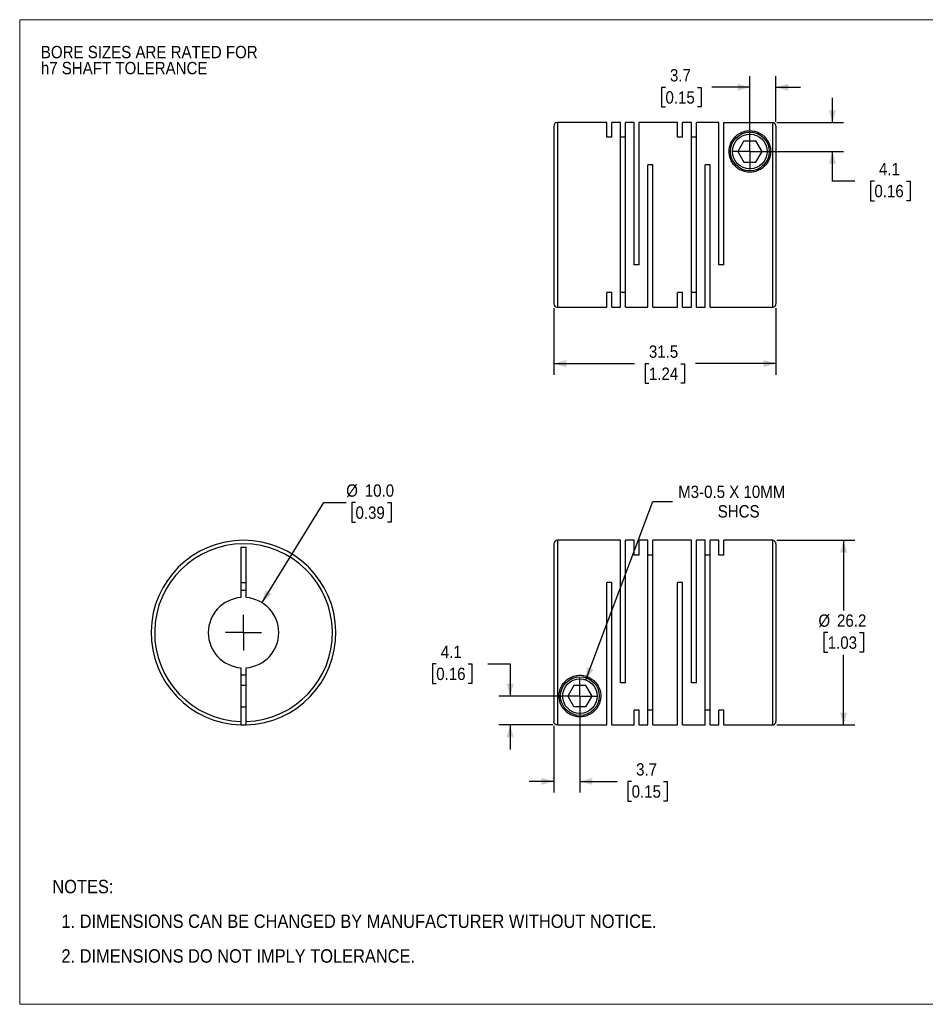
# Model space of a CAD drawing. Header units: millimetres. Extents: x 0 to 216, y 0 to 140.
# Tile 1 of 2: x 0 to 128, y 0 to 140. Entities that reach past the tile are written whole.
import ezdxf

# ---------------------------------------------------------------- set-up
doc = ezdxf.new("R2010")
doc.units = ezdxf.units.MM
doc.header["$LTSCALE"] = 0.5
doc.linetypes.add('SLD-Solid', pattern=[0])
doc.layers.add('SLD-0', color=7, linetype='SLD-Solid', lineweight=25)
doc.layers.add('TEXT', color=140, linetype='SLD-Solid', lineweight=25)
doc.styles.add('SLDTEXTSTYLE0', font='GOTHIC.TTF', dxfattribs={"width": 0.913})
doc.dimstyles.new('SLDDIMSTYLE0', dxfattribs={"dimtxt": 1.75, "dimasz": 1.75, "dimexe": 0, "dimexo": 0.0625, "dimgap": 0.4375, "dimtad": 0, "dimtih": 1, "dimtoh": 1, "dimdec": 1, "dimrnd": 1e-09, "dimzin": 4, "dimdsep": 46, "dimtxsty": 'SLDTEXTSTYLE0', "dimsah": 1, "dimcen": 0, "dimadec": 0, "dimazin": 1, "dimtfac": 1, "dimtdec": 1, "dimtofl": 0, "dimtmove": 0, "dimatfit": 3, "dimfxl": 0, "dimfrac": 2, "dimtolj": 1, "dimtzin": 12, "dimarcsym": 0})
doc.dimstyles.new('SLDDIMSTYLE1', dxfattribs={"dimtxt": 1.75, "dimasz": 1.75, "dimexe": 0, "dimexo": 0.0625, "dimgap": 0.4375, "dimtad": 0, "dimtih": 1, "dimtoh": 1, "dimdec": 1, "dimrnd": 1e-09, "dimzin": 12, "dimdsep": 46, "dimtxsty": 'SLDTEXTSTYLE0', "dimsah": 1, "dimcen": 0.09, "dimadec": 0, "dimazin": 3, "dimtfac": 1, "dimtdec": 1, "dimtmove": 0, "dimatfit": 0, "dimfxl": 0, "dimfrac": 2, "dimtolj": 1, "dimtzin": 12, "dimarcsym": 0})
doc.dimstyles.new('SLDDIMSTYLE2', dxfattribs={"dimtxt": 1.75, "dimasz": 1.75, "dimexe": 0, "dimexo": 0.0625, "dimgap": 0.4375, "dimtad": 0, "dimtih": 1, "dimtoh": 1, "dimdec": 1, "dimrnd": 1e-09, "dimzin": 12, "dimdsep": 46, "dimtxsty": 'SLDTEXTSTYLE0', "dimsah": 1, "dimcen": 0, "dimadec": 0, "dimazin": 3, "dimtfac": 1, "dimtdec": 1, "dimtofl": 0, "dimtmove": 0, "dimatfit": 3, "dimfxl": 0, "dimfrac": 2, "dimtolj": 1, "dimtzin": 12, "dimarcsym": 0})
doc.dimstyles.new('SLDDIMSTYLE3', dxfattribs={"dimtxt": 1.75, "dimasz": 1.75, "dimexe": 0, "dimexo": 0.0625, "dimgap": 0.4375, "dimtad": 0, "dimtih": 1, "dimtoh": 1, "dimdec": 1, "dimrnd": 1e-09, "dimzin": 12, "dimdsep": 46, "dimtxsty": 'SLDTEXTSTYLE0', "dimsah": 1, "dimcen": 0.09, "dimadec": 0, "dimazin": 3, "dimtfac": 1, "dimtdec": 1, "dimtofl": 0, "dimtmove": 0, "dimatfit": 3, "dimfxl": 0, "dimfrac": 2, "dimtolj": 1, "dimtzin": 12, "dimarcsym": 0})

# ---------------------------------------------------------------- blocks, each defined once
blk = doc.blocks.new('Block2')
at = {"color": 7, "linetype": 'SLD-Solid', "lineweight": 18}
for p, q in [((0, 139.7), (215.9, 139.7)), ((0, 139.7), (0, 0)), ((215.9, 139.7), (215.9, 0)), ((0, 0), (215.9, 0))]:
    blk.add_line(p, q, dxfattribs=at)
blk = doc.blocks.new('SW_NOTE_0_2')
at = {"layer": 'SLD-0', "color": 0, "char_height": 1.75, "attachment_point": 1, "style": 'SLDTEXTSTYLE0'}
for s, insert in [('BORE SIZES ARE RATED FOR ', (0, 2.24)), ('h7 SHAFT TOLERANCE', (0, -0.03))]:
    blk.add_mtext(s, dxfattribs=dict(at, insert=insert))
blk = doc.blocks.new('SW_NOTE_0_3')
at = {"layer": 'TEXT', "color": 0, "char_height": 1.905, "attachment_point": 1, "style": 'SLDTEXTSTYLE0'}
for s, insert in [('NOTES:', (0, 2.43)), ('  1. DIMENSIONS CAN BE CHANGED BY MANUFACTURER WITHOUT NOTICE.', (0, -2.49)), ('  2. DIMENSIONS DO NOT IMPLY TOLERANCE.', (0, -7.42))]:
    blk.add_mtext(s, dxfattribs=dict(at, insert=insert))
blk = doc.blocks.new('_D')
at = {"layer": 'SLD-0'}
for p, q in [((34.37, 56.99), (43.13, 71.18)), ((43.13, 71.18), (46.3, 71.18)), ((47.62, 71.18), (47.09, 71.18)), ((47.09, 71.18), (47.09, 68.4)), ((52.15, 71.18), (52.68, 71.18)), ((52.68, 71.18), (52.68, 68.4)), ((47.09, 68.4), (47.62, 68.4)), ((52.68, 68.4), (52.15, 68.4))]:
    blk.add_line(p, q, dxfattribs=at)
blk.add_solid([(34.37, 56.99), (35.71, 58.21), (34.86, 58.74)], dxfattribs=at)
at = {"layer": 'SLD-0', "char_height": 1.75, "attachment_point": 1, "style": 'SLDTEXTSTYLE0'}
for s, insert in [('%%c', (46.3, 73.77)), ('10.0', (48.94, 73.77)), ('0.39', (47.62, 70.63))]:
    blk.add_mtext(s, dxfattribs=dict(at, insert=insert))
blk = doc.blocks.new('SW_CENTERMARKSYMBOL_0')
at = {"layer": 'SLD-0', "color": 0}
for q in [(0, 2.54), (-2.54, 0), (0, -2.54), (2.54, 0)]:
    blk.add_line((0, 0), q, dxfattribs=at)
blk = doc.blocks.new('_D_1')
at = {"layer": 'SLD-0'}
for p, q in [((79.45, 43.1), (79.45, 30.04)), ((75.75, 39.5), (75.75, 30.04)), ((75.75, 31.63), (72.25, 31.63)), ((79.45, 31.63), (84.71, 31.63)), ((86.78, 31.62), (86.24, 31.62)), ((86.24, 31.62), (86.24, 28.84)), ((91.3, 31.62), (91.84, 31.62)), ((91.84, 31.62), (91.84, 28.84)), ((86.24, 28.84), (86.78, 28.84)), ((91.84, 28.84), (91.3, 28.84))]:
    blk.add_line(p, q, dxfattribs=at)
for points in [[(75.75, 31.63), (74, 32.13), (74, 31.13)], [(79.45, 31.63), (81.2, 31.13), (81.2, 32.13)]]:
    blk.add_solid(points, dxfattribs=at)
at = {"layer": 'SLD-0', "char_height": 1.75, "attachment_point": 1, "style": 'SLDTEXTSTYLE0'}
for s, insert in [('3.7', (87.42, 34.21)), ('0.15', (86.78, 31.07))]:
    blk.add_mtext(s, dxfattribs=dict(at, insert=insert))
blk = doc.blocks.new('_D_2')
at = {"layer": 'SLD-0'}
for p, q in [((59.07, 48.3), (58.54, 48.3)), ((58.54, 48.3), (58.54, 45.52)), ((63.6, 48.3), (64.13, 48.3)), ((64.13, 48.3), (64.13, 45.52)), ((66.38, 48.32), (69.55, 48.32)), ((69.55, 48.32), (69.55, 43.73)), ((58.54, 45.52), (59.07, 45.52)), ((64.13, 45.52), (63.6, 45.52)), ((78.81, 43.73), (67.97, 43.73)), ((75.61, 39.64), (67.97, 39.64)), ((69.55, 39.64), (69.55, 36.14))]:
    blk.add_line(p, q, dxfattribs=at)
for points in [[(69.55, 43.73), (70.05, 45.48), (69.05, 45.48)], [(69.55, 39.64), (69.05, 37.89), (70.05, 37.89)]]:
    blk.add_solid(points, dxfattribs=at)
at = {"layer": 'SLD-0', "char_height": 1.75, "attachment_point": 1, "style": 'SLDTEXTSTYLE0'}
for s, insert in [('4.1', (59.72, 50.89)), ('0.16', (59.07, 47.76))]:
    blk.add_mtext(s, dxfattribs=dict(at, insert=insert))
blk = doc.blocks.new('_D_3')
at = {"layer": 'SLD-0'}
for p, q in [((80.31, 46.03), (89.81, 71.36)), ((89.81, 71.36), (92.59, 71.36))]:
    blk.add_line(p, q, dxfattribs=at)
blk.add_solid([(80.31, 46.03), (81.39, 47.49), (80.45, 47.84)], dxfattribs=at)
at = {"layer": 'SLD-0', "char_height": 1.75, "attachment_point": 1, "style": 'SLDTEXTSTYLE0'}
for s, insert in [('M3-0.5 X 10MM', (93.38, 73.59)), ('SHCS', (98.99, 70.82))]:
    blk.add_mtext(s, dxfattribs=dict(at, insert=insert))
blk = doc.blocks.new('_D_4')
at = {"layer": 'SLD-0'}
for p, q in [((107.38, 65.83), (118.44, 65.83)), ((116.85, 65.83), (116.85, 55.87)), ((114.59, 52.73), (114.06, 52.73)), ((114.06, 52.73), (114.06, 49.96)), ((119.12, 52.73), (119.65, 52.73)), ((119.65, 52.73), (119.65, 49.96)), ((114.06, 49.96), (114.59, 49.96)), ((116.85, 39.63), (116.85, 49.6)), ((119.65, 49.96), (119.12, 49.96)), ((107.38, 39.63), (118.44, 39.63))]:
    blk.add_line(p, q, dxfattribs=at)
for points in [[(116.85, 65.83), (116.35, 64.08), (117.35, 64.08)], [(116.85, 39.63), (117.35, 41.38), (116.35, 41.38)]]:
    blk.add_solid(points, dxfattribs=at)
at = {"layer": 'SLD-0', "char_height": 1.75, "attachment_point": 1, "style": 'SLDTEXTSTYLE0'}
for s, insert in [('%%c', (113.27, 55.32)), ('26.2', (115.91, 55.32)), ('1.03', (114.59, 52.19))]:
    blk.add_mtext(s, dxfattribs=dict(at, insert=insert))
blk = doc.blocks.new('SW_CENTERMARKSYMBOL_1')
at = {"layer": 'SLD-0', "color": 0}
for q in [(0, 2.54), (-2.54, 0), (0, -2.54), (2.54, 0)]:
    blk.add_line((0, 0), q, dxfattribs=at)
blk = doc.blocks.new('_D_6')
at = {"layer": 'SLD-0'}
for p, q in [((75.75, 98.77), (75.75, 89.32)), ((107.25, 98.77), (107.25, 89.32)), ((75.75, 90.9), (87.17, 90.9)), ((89.23, 90.89), (88.7, 90.89)), ((88.7, 90.89), (88.7, 88.11)), ((93.76, 90.89), (94.29, 90.89)), ((94.29, 90.89), (94.29, 88.11)), ((107.25, 90.9), (95.83, 90.9)), ((88.7, 88.11), (89.23, 88.11)), ((94.29, 88.11), (93.76, 88.11))]:
    blk.add_line(p, q, dxfattribs=at)
for points in [[(75.75, 90.9), (77.5, 90.4), (77.5, 91.4)], [(107.25, 90.9), (105.5, 91.4), (105.5, 90.4)]]:
    blk.add_solid(points, dxfattribs=at)
at = {"layer": 'SLD-0', "char_height": 1.75, "attachment_point": 1, "style": 'SLDTEXTSTYLE0'}
for s, insert in [('31.5', (89.23, 93.48)), ('1.24', (89.23, 90.35))]:
    blk.add_mtext(s, dxfattribs=dict(at, insert=insert))
blk = doc.blocks.new('_D_7')
at = {"layer": 'SLD-0'}
for p, q in [((115.26, 125.1), (115.26, 128.6)), ((107.38, 125.1), (116.85, 125.1)), ((104.18, 121), (116.85, 121)), ((115.26, 116.81), (115.26, 121)), ((118.43, 116.81), (115.26, 116.81)), ((121.21, 116.8), (120.68, 116.8)), ((120.68, 116.8), (120.68, 114.02)), ((125.74, 116.8), (126.27, 116.8)), ((126.27, 116.8), (126.27, 114.02)), ((120.68, 114.02), (121.21, 114.02)), ((126.27, 114.02), (125.74, 114.02))]:
    blk.add_line(p, q, dxfattribs=at)
for points in [[(115.26, 125.1), (115.76, 126.85), (114.76, 126.85)], [(115.26, 121), (114.76, 119.25), (115.76, 119.25)]]:
    blk.add_solid(points, dxfattribs=at)
at = {"layer": 'SLD-0', "char_height": 1.75, "attachment_point": 1, "style": 'SLDTEXTSTYLE0'}
for s, insert in [('4.1', (121.86, 119.39)), ('0.16', (121.21, 116.26))]:
    blk.add_mtext(s, dxfattribs=dict(at, insert=insert))
blk = doc.blocks.new('_D_8')
at = {"layer": 'SLD-0'}
for p, q in [((103.55, 121.64), (103.55, 131.7)), ((107.25, 125.23), (107.25, 131.7)), ((91.58, 130.1), (91.04, 130.1)), ((91.04, 130.1), (91.04, 127.32)), ((96.1, 130.1), (96.64, 130.1)), ((96.64, 130.1), (96.64, 127.32)), ((103.55, 130.11), (98.17, 130.11)), ((107.25, 130.11), (110.75, 130.11)), ((91.04, 127.32), (91.58, 127.32)), ((96.64, 127.32), (96.1, 127.32))]:
    blk.add_line(p, q, dxfattribs=at)
for points in [[(103.55, 130.11), (101.8, 130.61), (101.8, 129.61)], [(107.25, 130.11), (109, 129.61), (109, 130.61)]]:
    blk.add_solid(points, dxfattribs=at)
at = {"layer": 'SLD-0', "char_height": 1.75, "attachment_point": 1, "style": 'SLDTEXTSTYLE0'}
for s, insert in [('3.7', (92.22, 132.69)), ('0.15', (91.58, 129.55))]:
    blk.add_mtext(s, dxfattribs=dict(at, insert=insert))
blk = doc.blocks.new('SW_CENTERMARKSYMBOL_3')
at = {"layer": 'SLD-0', "color": 0}
for q in [(0, 2.54), (-2.54, 0), (0, -2.54), (2.54, 0)]:
    blk.add_line((0, 0), q, dxfattribs=at)

msp = doc.modelspace()

# ---------------------------------------------------------------- linework, layer by layer
for p, q in [((75.75, 124.6), (75.75, 99.4)), ((83.25, 125.1), (76.25, 125.1)), ((76.25, 125.1), (76.25, 98.9)), ((83.25, 123.01), (83.25, 125.1)), ((85.2, 125.1), (83.96, 125.1)), ((83.96, 123.01), (83.96, 125.1)), ((85.2, 98.9), (85.2, 125.1)), ((87.15, 125.1), (85.91, 125.1)), ((85.91, 98.9), (85.91, 125.1)), ((87.15, 104.9), (87.15, 125.1)), ((93.3, 125.1), (87.86, 125.1)), ((87.86, 104.9), (87.86, 125.1)), ((93.3, 123.01), (93.3, 125.1)), ((95.25, 125.1), (94.01, 125.1)), ((94.01, 123.01), (94.01, 125.1)), ((95.25, 98.9), (95.25, 125.1)), ((99.15, 125.1), (95.96, 125.1)), ((95.96, 98.9), (95.96, 125.1)), ((99.15, 104.9), (99.15, 125.1)), ((99.86, 104.9), (99.86, 125.1)), ((99.86, 125.1), (106.75, 125.1)), ((106.75, 125.1), (106.75, 98.9)), ((107.25, 124.6), (107.25, 99.4)), ((83.96, 123.01), (83.25, 123.01)), ((85.91, 123.01), (85.2, 123.01)), ((94.01, 123.01), (93.3, 123.01)), ((95.96, 123.01), (95.25, 123.01)), ((102.68, 122.5), (101.82, 121)), ((102.68, 122.5), (104.41, 122.5)), ((105.28, 121), (104.41, 122.5)), ((101.82, 121), (102.68, 119.5)), ((104.41, 119.5), (105.28, 121)), ((89.81, 119.1), (89.1, 119.1)), ((89.1, 98.9), (89.1, 119.1)), ((89.81, 98.9), (89.81, 119.1)), ((97.91, 119.1), (97.2, 119.1)), ((97.2, 98.9), (97.2, 119.1)), ((97.91, 98.9), (97.91, 119.1)), ((102.68, 119.5), (104.41, 119.5)), ((87.86, 104.9), (87.15, 104.9)), ((99.86, 104.9), (99.15, 104.9)), ((83.96, 100.99), (83.25, 100.99)), ((83.25, 98.9), (83.25, 100.99)), ((83.96, 98.9), (83.96, 100.99)), ((85.91, 100.99), (85.2, 100.99)), ((94.01, 100.99), (93.3, 100.99)), ((93.3, 98.9), (93.3, 100.99)), ((94.01, 98.9), (94.01, 100.99)), ((95.96, 100.99), (95.25, 100.99)), ((76.25, 98.9), (83.25, 98.9)), ((83.96, 98.9), (85.2, 98.9)), ((85.91, 98.9), (89.1, 98.9)), ((89.81, 98.9), (93.3, 98.9)), ((94.01, 98.9), (95.25, 98.9)), ((95.96, 98.9), (97.2, 98.9)), ((97.91, 98.9), (106.75, 98.9)), ((85.2, 65.83), (76.25, 65.83)), ((76.25, 65.83), (76.25, 39.64)), ((85.2, 45.63), (85.2, 65.83)), ((87.15, 65.83), (85.91, 65.83)), ((85.91, 45.63), (85.91, 65.83)), ((87.15, 63.74), (87.15, 65.83)), ((89.1, 65.83), (87.86, 65.83)), ((87.86, 63.74), (87.86, 65.83)), ((89.1, 39.63), (89.1, 65.83)), ((95.25, 65.83), (89.81, 65.83)), ((89.81, 39.63), (89.81, 65.83)), ((95.25, 45.63), (95.25, 65.83)), ((97.2, 65.83), (95.96, 65.83)), ((95.96, 45.63), (95.96, 65.83)), ((97.2, 39.63), (97.2, 65.83)), ((99.15, 65.83), (97.91, 65.83)), ((97.91, 39.63), (97.91, 65.83)), ((99.15, 63.74), (99.15, 65.83)), ((106.75, 65.83), (99.86, 65.83)), ((99.86, 63.74), (99.86, 65.83)), ((106.75, 65.83), (106.75, 39.63)), ((32.12, 64.83), (31.37, 64.83)), ((31.37, 64.83), (31.37, 57.72)), ((32.12, 57.72), (32.12, 64.83)), ((75.75, 65.33), (75.75, 40.14)), ((107.25, 65.33), (107.25, 40.13)), ((87.86, 63.74), (87.15, 63.74)), ((89.81, 63.74), (89.1, 63.74)), ((97.91, 63.74), (97.2, 63.74)), ((99.86, 63.74), (99.15, 63.74)), ((31.37, 59.83), (32.12, 59.83)), ((83.96, 59.83), (83.25, 59.83)), ((83.25, 39.64), (83.25, 59.83)), ((83.96, 39.63), (83.96, 59.83)), ((94.01, 59.83), (93.3, 59.83)), ((93.3, 39.63), (93.3, 59.83)), ((94.01, 39.63), (94.01, 59.83)), ((31.37, 47.75), (31.37, 40.14)), ((32.12, 40.14), (32.12, 47.75)), ((32.12, 45.23), (31.37, 45.23)), ((78.58, 45.23), (77.72, 43.73)), ((80.31, 45.23), (78.58, 45.23)), ((81.18, 43.73), (80.31, 45.23)), ((85.91, 45.63), (85.2, 45.63)), ((95.96, 45.63), (95.25, 45.63)), ((77.72, 43.73), (78.58, 42.23)), ((80.31, 42.23), (81.18, 43.73)), ((31.37, 42.23), (32.12, 42.23)), ((80.31, 42.23), (78.58, 42.23)), ((87.86, 41.72), (87.15, 41.72)), ((87.15, 39.63), (87.15, 41.72)), ((87.86, 39.63), (87.86, 41.72)), ((89.81, 41.72), (89.1, 41.72)), ((97.91, 41.72), (97.2, 41.72)), ((99.86, 41.72), (99.15, 41.72)), ((99.15, 39.63), (99.15, 41.72)), ((99.86, 39.63), (99.86, 41.72)), ((76.25, 39.64), (83.25, 39.64)), ((83.96, 39.63), (87.15, 39.63)), ((87.86, 39.63), (89.1, 39.63)), ((89.81, 39.63), (93.3, 39.63)), ((94.01, 39.63), (97.2, 39.63)), ((97.91, 39.63), (99.15, 39.63)), ((99.86, 39.63), (106.75, 39.63))]:
    msp.add_line(p, q)
at = {"flags": 128}
for points in [[(32.12, 58.72), (31.74, 58.73), (31.37, 58.72)], [(31.37, 46.75), (31.74, 46.73), (32.12, 46.75)]]:
    msp.add_lwpolyline(points, dxfattribs=at)
for centre, radius in [((103.55, 121), 2.75), ((103.55, 121), 2.45), ((79.45, 43.73), 2.75), ((79.45, 43.73), 2.45)]:
    msp.add_circle(centre, radius)
for centre, radius, start, end in [((76.25, 124.6), 0.5, 90, 180), ((76.25, 99.4), 0.5, 180, 270), ((106.75, 99.4), 0.5, 270, 360), ((31.74, 52.73), 13.1, 271.6404, 268.3596), ((76.25, 65.33), 0.5, 90, 180), ((106.75, 65.33), 0.5, 0, 90), ((31.74, 52.73), 12.6, 271.7055, 268.2945), ((31.74, 52.73), 5, 94.3012, 265.6988), ((31.74, 52.73), 5, 274.3012, 85.6988), ((31.74, 52.73), 13.1, 268.3596, 271.6404), ((106.75, 40.13), 0.5, 270, 0)]:
    msp.add_arc(centre, radius, start, end)
for points, knots in [([(107.25, 124.6), (107.25, 124.62), (107.24, 124.67), (107.23, 124.74), (107.2, 124.8), (107.17, 124.86), (107.14, 124.92), (107.09, 124.96), (107.05, 125), (107, 125.03), (106.95, 125.06), (106.9, 125.08), (106.85, 125.09), (106.8, 125.1), (106.76, 125.1), (106.75, 125.1)], [0, 0, 0, 0, 0.09287, 0.183082, 0.270637, 0.355534, 0.437774, 0.517355, 0.594278, 0.668543, 0.74015, 0.809099, 0.87539, 0.939023, 1, 1, 1, 1]), ([(106.5, 121), (106.5, 121.35), (106.41, 121.85), (106.15, 122.43), (105.88, 122.84), (105.55, 123.19), (105.16, 123.49), (104.78, 123.7), (104.41, 123.83), (104.09, 123.91), (103.75, 123.95), (103.39, 123.96), (103.04, 123.92), (102.73, 123.84), (102.44, 123.74), (102.1, 123.59), (101.74, 123.35), (101.38, 123.02), (101.09, 122.66), (100.86, 122.25), (100.64, 121.64), (100.54, 120.79), (100.78, 119.85), (101.22, 119.15), (101.7, 118.67), (102.28, 118.31), (102.97, 118.08), (103.69, 118.03), (104.41, 118.15), (105.06, 118.44), (105.61, 118.86), (106.02, 119.36), (106.3, 119.9), (106.46, 120.46), (106.5, 120.82), (106.5, 121)], [0, 0, 0, 0, 0.0622023, 0.0935104, 0.1246905, 0.1599967, 0.1872074, 0.2185765, 0.2352961, 0.2499185, 0.2659859, 0.281262, 0.2961395, 0.3127239, 0.3273505, 0.3440998, 0.3752729, 0.4065714, 0.437609, 0.4686286, 0.4999107, 0.5620513, 0.6243296, 0.6562181, 0.6868624, 0.7181502, 0.7492061, 0.7805243, 0.8118462, 0.8429497, 0.8744476, 0.9050691, 0.9371815, 0.9673497, 1, 1, 1, 1]), ([(76.5, 43.73), (76.5, 43.39), (76.59, 42.89), (76.85, 42.31), (77.12, 41.9), (77.44, 41.55), (77.84, 41.25), (78.21, 41.04), (78.59, 40.91), (78.9, 40.83), (79.25, 40.78), (79.61, 40.78), (79.96, 40.82), (80.27, 40.89), (80.56, 41), (80.89, 41.15), (81.26, 41.39), (81.61, 41.71), (81.91, 42.08), (82.14, 42.49), (82.36, 43.09), (82.46, 43.94), (82.22, 44.88), (81.77, 45.59), (81.3, 46.06), (80.71, 46.43), (80.03, 46.66), (79.3, 46.71), (78.58, 46.59), (77.93, 46.3), (77.39, 45.88), (76.97, 45.38), (76.69, 44.84), (76.53, 44.28), (76.5, 43.92), (76.5, 43.73)], [0, 0, 0, 0, 0.0622023, 0.0935104, 0.1246905, 0.1599967, 0.1872074, 0.2185765, 0.2352961, 0.2499185, 0.2659859, 0.281262, 0.2961395, 0.3127239, 0.3273505, 0.3440998, 0.3752729, 0.4065714, 0.437609, 0.4686286, 0.4999107, 0.5620513, 0.6243296, 0.6562181, 0.6868624, 0.7181502, 0.7492061, 0.7805243, 0.8118462, 0.8429497, 0.8744476, 0.9050691, 0.9371815, 0.9673497, 1, 1, 1, 1]), ([(31.37, 40.14), (31.37, 40.12), (31.37, 40.07), (31.37, 40.01), (31.37, 39.94), (31.37, 39.86), (31.37, 39.78), (31.37, 39.72), (31.37, 39.68), (31.37, 39.64), (31.37, 39.64), (31.37, 39.64)], [0, 0, 0, 0, 0.082675, 0.165675, 0.250421, 0.374253, 0.500077, 0.622996, 0.749765, 0.874641, 1, 1, 1, 1]), ([(32.12, 39.64), (32.12, 39.64), (32.12, 39.64), (32.12, 39.66), (32.12, 39.68), (32.12, 39.72), (32.12, 39.78), (32.12, 39.86), (32.12, 39.95), (32.12, 40.04), (32.12, 40.11), (32.12, 40.14)], [0, 0, 0, 0, 0.082045, 0.16503, 0.250377, 0.375212, 0.50072, 0.623132, 0.750397, 0.875445, 1, 1, 1, 1]), ([(76.25, 39.64), (76.23, 39.64), (76.18, 39.64), (76.12, 39.66), (76.05, 39.68), (75.97, 39.72), (75.89, 39.78), (75.83, 39.86), (75.78, 39.95), (75.75, 40.04), (75.75, 40.11), (75.75, 40.14)], [0, 0, 0, 0, 0.082045, 0.16503, 0.250377, 0.375212, 0.50072, 0.623132, 0.750397, 0.875445, 1, 1, 1, 1])]:
    msp.add_open_spline(points, degree=3, knots=knots)

# ---------------------------------------------------------------- block references
at = {"color": 7, "linetype": 'Continuous'}
msp.add_blockref('Block2', (0, 0), dxfattribs=at)
at = {"layer": 'SLD-0'}
for name, p in [('SW_NOTE_0_2', (3, 133.74)), ('SW_CENTERMARKSYMBOL_3', (103.55, 121)), ('SW_CENTERMARKSYMBOL_0', (31.74, 52.73)), ('SW_CENTERMARKSYMBOL_1', (79.45, 43.73))]:
    msp.add_blockref(name, p, dxfattribs=at)
at = {"layer": 'TEXT'}
msp.add_blockref('SW_NOTE_0_3', (4.63, 15.23), dxfattribs=at)

# ---------------------------------------------------------------- dimensions: what is measured, and where the dimension line sits
at = {"layer": 'SLD-0'}
for base, p1, p2, dimstyle, picture, middle in [((103.55, 130.11), (107.25, 124.6), (103.55, 121), 'SLDDIMSTYLE1', '_D_8', (93.84, 130.11)), ((75.75, 90.9), (107.25, 99.4), (75.75, 99.4), 'SLDDIMSTYLE3', '_D_6', (91.5, 90.9)), ((79.45, 31.63), (75.75, 40.14), (79.45, 43.73), 'SLDDIMSTYLE1', '_D_1', (89.04, 31.63))]:
    dim = msp.add_linear_dim(base=base, p1=p1, p2=p2, dimstyle=dimstyle, dxfattribs=at)
    dim.commit()
    dim.dimension.update_dxf_attribs({"geometry": picture, "text_midpoint": middle, "dimtype": 160})
for base, p1, p2, picture, middle in [((115.26, 121), (106.75, 125.1), (103.55, 121), '_D_7', (115.26, 116.81)), ((69.55, 43.73), (76.25, 39.64), (79.45, 43.73), '_D_2', (69.55, 48.32))]:
    dim = msp.add_linear_dim(base=base, p1=p1, p2=p2, angle=90, dimstyle='SLDDIMSTYLE1', dxfattribs=at)
    dim.commit()
    dim.dimension.update_dxf_attribs({"geometry": picture, "text_midpoint": middle, "dimtype": 160})
dim = msp.add_diameter_dim_2p(p1=(29.11, 48.48), p2=(34.37, 56.99), dimstyle='SLDDIMSTYLE0', dxfattribs=at)
dim.commit()
dim.dimension.update_dxf_attribs({"geometry": '_D', "text_midpoint": (49.89, 71.18), "dimtype": 163})
dim = msp.add_diameter_dim_2p(p1=(78.59, 41.44), p2=(80.31, 46.03), text='M3-0.5 X 10MM\\PSHCS', dimstyle='SLDDIMSTYLE2', override={"dimpost": '<>'}, dxfattribs=at)
dim.commit()
dim.dimension.update_dxf_attribs({"geometry": '_D_3', "text_midpoint": (101.9, 71.36), "dimtype": 163})
dim = msp.add_linear_dim(base=(116.85, 39.63), p1=(106.75, 65.83), p2=(106.75, 39.63), angle=90, text='%%c<>', dimstyle='SLDDIMSTYLE3', dxfattribs=at)
dim.commit()
dim.dimension.update_dxf_attribs({"geometry": '_D_4', "text_midpoint": (116.85, 52.73), "dimtype": 160})

doc.saveas('drawing.dxf')
